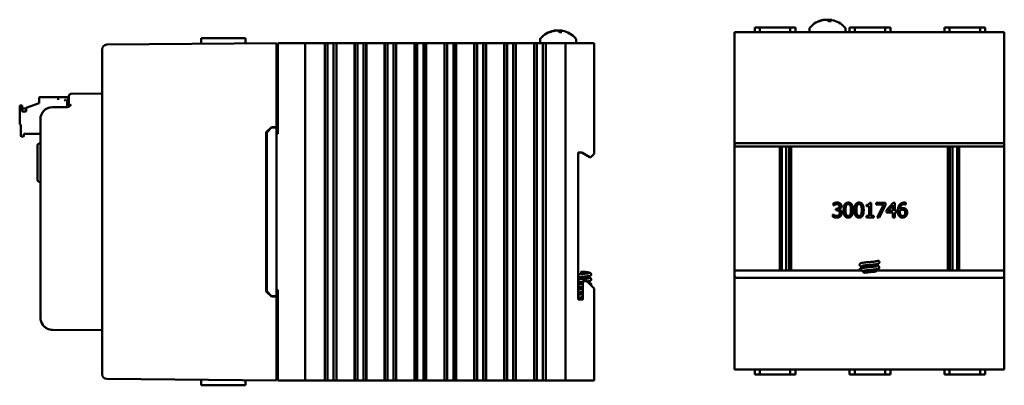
# Model space of a CAD drawing. Header units: inches. Extents: x 1 to 24, y 0.4 to 18.6.
# Tile 12 of 12: x 13.8 to 24, y 7.9 to 11.7. Entities that reach past the tile are written whole.
import ezdxf

# ---------------------------------------------------------------- set-up
doc = ezdxf.new("R2010")
doc.units = ezdxf.units.IN
doc.header["$LTSCALE"] = 0.8
doc.header["$MEASUREMENT"] = 0
doc.layers.add('Visible (ANSI)', color=7, linetype='Continuous', lineweight=50)

msp = doc.modelspace()

# ---------------------------------------------------------------- linework, layer by layer
at = {"layer": 'Visible (ANSI)'}
for p, q in [((22.083, 11.693), (22.076, 11.693)), ((22.205, 11.693), (22.179, 11.693)), ((22.19, 11.708), (22.189, 11.693)), ((19.286, 11.58), (19.279, 11.58)), ((19.408, 11.58), (19.382, 11.58)), ((19.393, 11.596), (19.392, 11.58)), ((21.202, 11.578), (21.222, 11.578)), ((21.202, 11.578), (21.202, 10.409)), ((21.222, 11.578), (23.982, 11.578)), ((21.41, 11.628), (21.41, 11.578)), ((21.41, 11.628), (21.465, 11.628)), ((21.78, 11.628), (21.465, 11.628)), ((21.78, 11.628), (21.834, 11.628)), ((21.834, 11.628), (21.835, 11.578)), ((21.98, 11.616), (21.98, 11.578)), ((22.353, 11.616), (22.353, 11.578)), ((22.395, 11.628), (22.395, 11.578)), ((22.395, 11.628), (22.45, 11.628)), ((22.765, 11.628), (22.45, 11.628)), ((22.765, 11.628), (22.819, 11.628)), ((22.819, 11.628), (22.82, 11.578)), ((23.38, 11.628), (23.38, 11.578)), ((23.38, 11.628), (23.435, 11.628)), ((23.75, 11.628), (23.435, 11.628)), ((23.75, 11.628), (23.804, 11.628)), ((23.804, 11.628), (23.805, 11.578)), ((23.982, 11.578), (24.002, 11.578)), ((24.002, 10.409), (24.002, 11.578)), ((16.444, 11.466), (14.682, 11.45)), ((15.662, 11.516), (15.661, 11.459)), ((15.662, 11.516), (15.874, 11.516)), ((16.023, 11.516), (15.874, 11.516)), ((16.023, 11.516), (16.123, 11.516)), ((16.444, 11.466), (16.444, 11.416)), ((16.459, 11.466), (16.459, 10.526)), ((16.459, 11.466), (16.464, 11.466)), ((16.464, 11.466), (16.724, 11.466)), ((16.724, 11.466), (16.744, 11.466)), ((16.744, 7.966), (16.744, 11.466)), ((16.819, 11.466), (16.744, 11.466)), ((16.819, 11.466), (16.941, 11.466)), ((16.946, 11.466), (16.941, 11.466)), ((16.946, 11.466), (16.947, 11.466)), ((16.946, 11.466), (16.946, 7.966)), ((16.947, 11.466), (16.948, 11.466)), ((16.947, 11.466), (16.947, 7.966)), ((16.948, 11.466), (16.963, 11.466)), ((16.948, 11.466), (16.948, 7.966)), ((16.963, 11.466), (16.975, 11.466)), ((16.975, 11.466), (16.992, 11.466)), ((16.975, 11.466), (16.975, 7.966)), ((16.992, 11.466), (17.006, 11.466)), ((17.006, 11.466), (17.008, 11.466)), ((17.008, 11.466), (17.021, 11.466)), ((17.021, 11.466), (17.038, 11.466)), ((17.038, 11.466), (17.05, 11.466)), ((17.038, 7.966), (17.038, 11.466)), ((17.05, 11.466), (17.066, 11.466)), ((17.066, 11.466), (17.067, 11.466)), ((17.066, 11.466), (17.066, 7.966)), ((17.067, 11.466), (17.068, 11.466)), ((17.067, 11.466), (17.067, 7.966)), ((17.072, 11.466), (17.068, 11.466)), ((17.068, 11.466), (17.068, 7.966)), ((17.072, 11.466), (17.252, 11.466)), ((17.256, 11.466), (17.252, 11.466)), ((17.256, 11.466), (17.257, 11.466)), ((17.256, 11.466), (17.256, 7.966)), ((17.257, 11.466), (17.258, 11.466)), ((17.257, 11.466), (17.257, 7.966)), ((17.258, 11.466), (17.274, 11.466)), ((17.258, 11.466), (17.258, 7.966)), ((17.274, 11.466), (17.286, 11.466)), ((17.286, 11.466), (17.303, 11.466)), ((17.286, 11.466), (17.286, 7.966)), ((17.303, 11.466), (17.317, 11.466)), ((17.317, 11.466), (17.318, 11.466)), ((17.318, 11.466), (17.332, 11.466)), ((17.332, 11.466), (17.349, 11.466)), ((17.349, 7.966), (17.349, 11.466)), ((17.349, 11.466), (17.361, 11.466)), ((17.361, 11.466), (17.376, 11.466)), ((17.376, 11.466), (17.377, 11.466)), ((17.376, 11.466), (17.376, 7.966)), ((17.377, 11.466), (17.379, 11.466)), ((17.377, 11.466), (17.377, 7.966)), ((17.383, 11.466), (17.379, 11.466)), ((17.379, 11.466), (17.379, 7.966)), ((17.383, 11.466), (17.563, 11.466)), ((17.567, 11.466), (17.563, 11.466)), ((17.567, 11.466), (17.568, 11.466)), ((17.567, 11.466), (17.567, 7.966)), ((17.568, 11.466), (17.569, 11.466)), ((17.568, 11.466), (17.568, 7.966)), ((17.569, 11.466), (17.584, 11.466)), ((17.569, 11.466), (17.569, 7.966)), ((17.584, 11.466), (17.596, 11.466)), ((17.596, 11.466), (17.613, 11.466)), ((17.596, 11.466), (17.596, 7.966)), ((17.613, 11.466), (17.627, 11.466)), ((17.627, 11.466), (17.629, 11.466)), ((17.629, 11.466), (17.643, 11.466)), ((17.643, 11.466), (17.659, 11.466)), ((17.659, 7.966), (17.659, 11.466)), ((17.659, 11.466), (17.672, 11.466)), ((17.672, 11.466), (17.687, 11.466)), ((17.687, 11.466), (17.688, 11.466)), ((17.687, 11.466), (17.687, 7.966)), ((17.688, 11.466), (17.689, 11.466)), ((17.688, 11.466), (17.688, 7.966)), ((17.693, 11.466), (17.689, 11.466)), ((17.689, 11.466), (17.689, 7.966)), ((17.693, 11.466), (17.873, 11.466)), ((17.877, 11.466), (17.873, 11.466)), ((17.877, 11.466), (17.878, 11.466)), ((17.877, 11.466), (17.877, 7.966)), ((17.878, 11.466), (17.88, 11.466)), ((17.878, 11.466), (17.878, 7.966)), ((17.88, 11.466), (17.895, 11.466)), ((17.88, 11.466), (17.88, 7.966)), ((17.895, 11.466), (17.907, 11.466)), ((17.907, 11.466), (17.924, 11.466)), ((17.907, 11.466), (17.907, 7.966)), ((17.924, 11.466), (17.938, 11.466)), ((17.938, 11.466), (17.939, 11.466)), ((17.939, 11.466), (17.953, 11.466)), ((17.953, 11.466), (17.97, 11.466)), ((17.97, 7.966), (17.97, 11.466)), ((17.97, 11.466), (17.982, 11.466)), ((17.982, 11.466), (17.997, 11.466)), ((17.997, 11.466), (17.999, 11.466)), ((17.997, 11.466), (17.997, 7.966)), ((17.999, 11.466), (18, 11.466)), ((17.999, 11.466), (17.999, 7.966)), ((18.004, 11.466), (18, 11.466)), ((18, 11.466), (18, 7.966)), ((18.004, 11.466), (18.184, 11.466)), ((18.188, 11.466), (18.184, 11.466)), ((18.188, 11.466), (18.189, 11.466)), ((18.188, 11.466), (18.188, 7.966)), ((18.189, 11.466), (18.19, 11.466)), ((18.189, 11.466), (18.189, 7.966)), ((18.19, 11.466), (18.205, 11.466)), ((18.19, 11.466), (18.19, 7.966)), ((18.205, 11.466), (18.218, 11.466)), ((18.218, 11.466), (18.234, 11.466)), ((18.218, 11.466), (18.218, 7.966)), ((18.234, 11.466), (18.248, 11.466)), ((18.248, 11.466), (18.25, 11.466)), ((18.25, 11.466), (18.264, 11.466)), ((18.264, 11.466), (18.281, 11.466)), ((18.281, 7.966), (18.281, 11.466)), ((18.281, 11.466), (18.293, 11.466)), ((18.293, 11.466), (18.308, 11.466)), ((18.308, 11.466), (18.309, 11.466)), ((18.308, 11.466), (18.308, 7.966)), ((18.309, 11.466), (18.31, 11.466)), ((18.309, 11.466), (18.309, 7.966)), ((18.314, 11.466), (18.31, 11.466)), ((18.31, 11.466), (18.31, 7.966)), ((18.314, 11.466), (18.494, 11.466)), ((18.498, 11.466), (18.494, 11.466)), ((18.498, 11.466), (18.5, 11.466)), ((18.498, 11.466), (18.498, 7.966)), ((18.5, 11.466), (18.501, 11.466)), ((18.5, 11.466), (18.5, 7.966)), ((18.501, 11.466), (18.516, 11.466)), ((18.501, 11.466), (18.501, 7.966)), ((18.516, 11.466), (18.528, 11.466)), ((18.528, 11.466), (18.545, 11.466)), ((18.528, 11.466), (18.528, 7.966)), ((18.545, 11.466), (18.559, 11.466)), ((18.559, 11.466), (18.56, 11.466)), ((18.56, 11.466), (18.574, 11.466)), ((18.574, 11.466), (18.591, 11.466)), ((18.591, 7.966), (18.591, 11.466)), ((18.591, 11.466), (18.603, 11.466)), ((18.603, 11.466), (18.618, 11.466)), ((18.618, 11.466), (18.62, 11.466)), ((18.618, 11.466), (18.618, 7.966)), ((18.62, 11.466), (18.621, 11.466)), ((18.62, 11.466), (18.62, 7.966)), ((18.625, 11.466), (18.621, 11.466)), ((18.621, 11.466), (18.621, 7.966)), ((18.625, 11.466), (18.805, 11.466)), ((18.809, 11.466), (18.805, 11.466)), ((18.809, 11.466), (18.81, 11.466)), ((18.809, 11.466), (18.809, 7.966)), ((18.81, 11.466), (18.811, 11.466)), ((18.81, 11.466), (18.81, 7.966)), ((18.811, 11.466), (18.827, 11.466)), ((18.811, 11.466), (18.811, 7.966)), ((18.827, 11.466), (18.839, 11.466)), ((18.839, 11.466), (18.855, 11.466)), ((18.839, 11.466), (18.839, 7.966)), ((18.855, 11.466), (18.869, 11.466)), ((18.869, 11.466), (18.871, 11.466)), ((18.871, 11.466), (18.885, 11.466)), ((18.885, 11.466), (18.902, 11.466)), ((18.902, 7.966), (18.902, 11.466)), ((18.902, 11.466), (18.914, 11.466)), ((18.914, 11.466), (18.929, 11.466)), ((18.929, 11.466), (18.93, 11.466)), ((18.929, 11.466), (18.929, 7.966)), ((18.93, 11.466), (18.931, 11.466)), ((18.93, 11.466), (18.93, 7.966)), ((18.935, 11.466), (18.931, 11.466)), ((18.931, 11.466), (18.931, 7.966)), ((18.935, 11.466), (19.115, 11.466)), ((19.12, 11.466), (19.115, 11.466)), ((19.12, 11.466), (19.121, 11.466)), ((19.12, 11.466), (19.12, 7.966)), ((19.121, 11.466), (19.122, 11.466)), ((19.121, 11.466), (19.121, 7.966)), ((19.122, 11.466), (19.137, 11.466)), ((19.122, 11.466), (19.122, 7.966)), ((19.137, 11.466), (19.149, 11.466)), ((19.149, 11.466), (19.166, 11.466)), ((19.149, 11.466), (19.149, 7.966)), ((19.166, 11.466), (19.18, 11.466)), ((19.18, 11.466), (19.182, 11.466)), ((19.182, 11.504), (19.182, 11.466)), ((19.182, 11.466), (19.195, 11.466)), ((19.195, 11.466), (19.212, 11.466)), ((19.212, 7.966), (19.212, 11.466)), ((19.212, 11.466), (19.224, 11.466)), ((19.224, 11.466), (19.24, 11.466)), ((19.24, 11.466), (19.241, 11.466)), ((19.24, 11.466), (19.24, 7.966)), ((19.241, 11.466), (19.242, 11.466)), ((19.241, 11.466), (19.241, 7.966)), ((19.246, 11.466), (19.242, 11.466)), ((19.242, 11.466), (19.242, 7.966)), ((19.246, 11.466), (19.424, 11.466)), ((19.444, 11.466), (19.424, 11.466)), ((19.444, 11.466), (19.464, 11.466)), ((19.444, 11.466), (19.444, 7.966)), ((19.464, 11.466), (19.724, 11.466)), ((19.555, 11.504), (19.555, 11.466)), ((19.724, 11.466), (19.744, 11.466)), ((19.744, 10.317), (19.744, 11.466)), ((14.633, 11.4), (14.633, 11.4)), ((14.633, 11.4), (14.633, 8.031)), ((16.444, 10.596), (16.444, 11.416)), ((16.444, 11.397), (16.459, 11.397)), ((14.633, 10.944), (14.314, 10.941)), ((13.845, 10.794), (13.979, 10.842)), ((13.979, 10.897), (13.979, 10.842)), ((13.987, 10.905), (14.176, 10.905)), ((14.176, 10.878), (14.176, 10.905)), ((14.179, 10.878), (14.176, 10.878)), ((14.179, 10.905), (14.266, 10.905)), ((14.179, 10.878), (14.179, 10.905)), ((14.242, 10.878), (14.254, 10.866)), ((14.254, 10.878), (14.242, 10.878)), ((14.254, 10.878), (14.254, 10.866)), ((14.27, 10.804), (14.27, 10.866)), ((14.27, 10.866), (14.289, 10.866)), ((14.278, 10.866), (14.278, 10.894)), ((14.289, 10.891), (14.289, 10.916)), ((14.289, 10.891), (14.289, 10.828)), ((13.778, 10.811), (13.778, 10.63)), ((13.802, 10.819), (13.786, 10.819)), ((13.802, 10.757), (13.802, 10.819)), ((13.802, 10.787), (13.845, 10.787)), ((13.845, 10.757), (13.802, 10.757)), ((13.845, 10.794), (13.845, 10.757)), ((14.27, 10.803), (14.117, 10.802)), ((13.993, 10.677), (13.993, 8.617)), ((13.786, 10.622), (13.79, 10.622)), ((13.79, 10.622), (13.79, 10.504)), ((16.339, 10.542), (16.392, 10.595)), ((16.339, 8.889), (16.339, 10.542)), ((16.344, 10.54), (16.394, 10.59)), ((16.344, 10.54), (16.344, 8.891)), ((16.392, 10.595), (16.444, 10.596)), ((16.444, 10.591), (16.394, 10.59)), ((16.444, 10.591), (16.444, 10.596)), ((16.444, 8.841), (16.444, 10.591)), ((13.798, 10.496), (13.813, 10.496)), ((13.821, 10.504), (13.821, 10.523)), ((13.821, 10.523), (13.993, 10.523)), ((16.444, 10.526), (16.459, 10.526)), ((13.963, 10.048), (13.963, 10.403)), ((13.982, 10.423), (13.993, 10.424)), ((19.576, 8.805), (19.576, 10.332)), ((19.576, 10.332), (19.614, 10.332)), ((19.614, 10.332), (19.7, 10.282)), ((21.202, 10.394), (21.202, 10.409)), ((21.202, 9.107), (21.202, 10.394)), ((24.002, 10.394), (21.202, 10.394)), ((21.222, 10.429), (23.982, 10.429)), ((21.673, 10.394), (21.673, 9.107)), ((21.692, 9.107), (21.692, 10.394)), ((21.738, 10.394), (21.738, 9.107)), ((21.768, 9.107), (21.768, 10.394)), ((21.788, 9.107), (21.788, 10.394)), ((23.417, 10.394), (23.417, 9.107)), ((23.436, 9.107), (23.436, 10.394)), ((23.466, 10.394), (23.466, 9.107)), ((23.512, 9.107), (23.512, 10.394)), ((23.532, 9.107), (23.532, 10.394)), ((24.002, 10.409), (24.002, 10.394)), ((24.002, 10.394), (24.002, 9.107)), ((19.7, 10.282), (19.709, 10.282)), ((19.709, 10.282), (19.724, 10.297)), ((19.744, 10.317), (19.724, 10.297)), ((13.982, 10.028), (13.993, 10.028)), ((22.227, 9.781), (22.227, 9.802)), ((22.228, 9.781), (22.227, 9.781)), ((22.253, 9.748), (22.26, 9.748)), ((22.253, 9.731), (22.253, 9.748)), ((22.262, 9.731), (22.253, 9.731)), ((22.283, 9.742), (22.283, 9.74)), ((22.573, 9.774), (22.573, 9.788)), ((22.6, 9.774), (22.573, 9.774)), ((22.6, 9.674), (22.6, 9.774)), ((22.604, 9.809), (22.62, 9.809)), ((22.62, 9.809), (22.62, 9.674)), ((22.673, 9.808), (22.768, 9.808)), ((22.673, 9.791), (22.673, 9.808)), ((22.75, 9.791), (22.673, 9.791)), ((22.682, 9.658), (22.75, 9.791)), ((22.768, 9.786), (22.703, 9.658)), ((22.768, 9.808), (22.768, 9.786)), ((22.78, 9.731), (22.847, 9.808)), ((22.78, 9.71), (22.78, 9.731)), ((22.846, 9.785), (22.795, 9.726)), ((22.795, 9.726), (22.846, 9.726)), ((22.846, 9.726), (22.846, 9.785)), ((22.847, 9.808), (22.865, 9.808)), ((22.865, 9.808), (22.865, 9.726)), ((22.865, 9.726), (22.883, 9.726)), ((22.883, 9.726), (22.883, 9.71)), ((22.981, 9.79), (22.98, 9.79)), ((22.981, 9.809), (22.981, 9.79)), ((22.223, 9.686), (22.224, 9.686)), ((22.223, 9.665), (22.223, 9.686)), ((22.573, 9.674), (22.6, 9.674)), ((22.573, 9.658), (22.573, 9.674)), ((22.646, 9.658), (22.573, 9.658)), ((22.62, 9.674), (22.646, 9.674)), ((22.646, 9.674), (22.646, 9.658)), ((22.703, 9.658), (22.682, 9.658)), ((22.846, 9.71), (22.78, 9.71)), ((22.846, 9.658), (22.846, 9.71)), ((22.865, 9.658), (22.846, 9.658)), ((22.865, 9.71), (22.865, 9.658)), ((22.883, 9.71), (22.865, 9.71)), ((22.525, 9.107), (21.202, 9.107)), ((21.202, 9.051), (21.202, 9.107)), ((24.002, 9.107), (22.68, 9.107)), ((22.693, 9.124), (22.693, 9.107)), ((24.002, 9.107), (24.002, 9.051)), ((19.61, 9.095), (19.61, 9.069)), ((21.202, 9.051), (21.202, 8.078)), ((23.982, 9.031), (21.222, 9.031)), ((24.002, 8.078), (24.002, 9.051)), ((16.459, 8.906), (16.444, 8.906)), ((16.459, 8.906), (16.459, 7.966)), ((19.668, 8.995), (19.627, 8.995)), ((19.627, 8.995), (19.627, 8.805)), ((19.724, 8.939), (19.668, 8.995)), ((19.724, 8.939), (19.744, 8.919)), ((19.744, 7.966), (19.744, 8.919)), ((16.392, 8.836), (16.339, 8.889)), ((16.394, 8.841), (16.344, 8.891)), ((16.444, 8.836), (16.392, 8.836)), ((16.444, 8.841), (16.394, 8.841)), ((16.444, 8.836), (16.444, 8.841)), ((16.444, 8.016), (16.444, 8.836)), ((19.627, 8.805), (19.576, 8.805)), ((14.117, 8.492), (14.633, 8.487)), ((21.222, 8.078), (21.202, 8.078)), ((21.222, 8.078), (23.982, 8.078)), ((21.41, 8.028), (21.41, 8.078)), ((21.834, 8.028), (21.835, 8.078)), ((22.395, 8.028), (22.395, 8.078)), ((22.819, 8.028), (22.82, 8.078)), ((23.38, 8.028), (23.38, 8.078)), ((23.804, 8.028), (23.805, 8.078)), ((24.002, 8.078), (23.982, 8.078)), ((14.633, 8.031), (14.633, 8.031)), ((14.682, 7.981), (16.444, 7.966)), ((16.444, 8.035), (16.459, 8.035)), ((16.444, 8.016), (16.444, 7.966)), ((21.41, 8.028), (21.465, 8.028)), ((21.78, 8.028), (21.465, 8.028)), ((21.78, 8.028), (21.834, 8.028)), ((22.395, 8.028), (22.45, 8.028)), ((22.765, 8.028), (22.45, 8.028)), ((22.765, 8.028), (22.819, 8.028)), ((23.38, 8.028), (23.435, 8.028)), ((23.75, 8.028), (23.435, 8.028)), ((23.75, 8.028), (23.804, 8.028)), ((15.662, 7.916), (15.661, 7.972)), ((15.662, 7.916), (15.874, 7.916)), ((16.023, 7.916), (15.874, 7.916)), ((16.023, 7.916), (16.123, 7.916)), ((16.464, 7.966), (16.459, 7.966)), ((16.464, 7.966), (16.724, 7.966)), ((16.744, 7.966), (16.724, 7.966)), ((16.744, 7.966), (16.819, 7.966)), ((16.941, 7.966), (16.819, 7.966)), ((16.941, 7.966), (16.946, 7.966)), ((16.946, 7.966), (16.947, 7.966)), ((16.947, 7.966), (16.948, 7.966)), ((16.948, 7.966), (16.963, 7.966)), ((16.975, 7.966), (16.963, 7.966)), ((16.992, 7.966), (16.975, 7.966)), ((17.006, 7.966), (16.992, 7.966)), ((17.008, 7.966), (17.006, 7.966)), ((17.021, 7.966), (17.008, 7.966)), ((17.038, 7.966), (17.021, 7.966)), ((17.05, 7.966), (17.038, 7.966)), ((17.05, 7.966), (17.066, 7.966)), ((17.066, 7.966), (17.067, 7.966)), ((17.067, 7.966), (17.068, 7.966)), ((17.068, 7.966), (17.072, 7.966)), ((17.252, 7.966), (17.072, 7.966)), ((17.252, 7.966), (17.256, 7.966)), ((17.256, 7.966), (17.257, 7.966)), ((17.257, 7.966), (17.258, 7.966)), ((17.258, 7.966), (17.274, 7.966)), ((17.286, 7.966), (17.274, 7.966)), ((17.303, 7.966), (17.286, 7.966)), ((17.317, 7.966), (17.303, 7.966)), ((17.318, 7.966), (17.317, 7.966)), ((17.332, 7.966), (17.318, 7.966)), ((17.349, 7.966), (17.332, 7.966)), ((17.361, 7.966), (17.349, 7.966)), ((17.361, 7.966), (17.376, 7.966)), ((17.376, 7.966), (17.377, 7.966)), ((17.377, 7.966), (17.379, 7.966)), ((17.379, 7.966), (17.383, 7.966)), ((17.563, 7.966), (17.383, 7.966)), ((17.563, 7.966), (17.567, 7.966)), ((17.567, 7.966), (17.568, 7.966)), ((17.568, 7.966), (17.569, 7.966)), ((17.569, 7.966), (17.584, 7.966)), ((17.596, 7.966), (17.584, 7.966)), ((17.613, 7.966), (17.596, 7.966)), ((17.627, 7.966), (17.613, 7.966)), ((17.629, 7.966), (17.627, 7.966)), ((17.643, 7.966), (17.629, 7.966)), ((17.659, 7.966), (17.643, 7.966)), ((17.672, 7.966), (17.659, 7.966)), ((17.672, 7.966), (17.687, 7.966)), ((17.687, 7.966), (17.688, 7.966)), ((17.688, 7.966), (17.689, 7.966)), ((17.689, 7.966), (17.693, 7.966)), ((17.873, 7.966), (17.693, 7.966)), ((17.873, 7.966), (17.877, 7.966)), ((17.877, 7.966), (17.878, 7.966)), ((17.878, 7.966), (17.88, 7.966)), ((17.88, 7.966), (17.895, 7.966)), ((17.907, 7.966), (17.895, 7.966)), ((17.924, 7.966), (17.907, 7.966)), ((17.938, 7.966), (17.924, 7.966)), ((17.939, 7.966), (17.938, 7.966)), ((17.953, 7.966), (17.939, 7.966)), ((17.97, 7.966), (17.953, 7.966)), ((17.982, 7.966), (17.97, 7.966)), ((17.982, 7.966), (17.997, 7.966)), ((17.997, 7.966), (17.999, 7.966)), ((17.999, 7.966), (18, 7.966)), ((18, 7.966), (18.004, 7.966)), ((18.184, 7.966), (18.004, 7.966)), ((18.184, 7.966), (18.188, 7.966)), ((18.188, 7.966), (18.189, 7.966)), ((18.189, 7.966), (18.19, 7.966)), ((18.19, 7.966), (18.205, 7.966)), ((18.218, 7.966), (18.205, 7.966)), ((18.234, 7.966), (18.218, 7.966)), ((18.248, 7.966), (18.234, 7.966)), ((18.25, 7.966), (18.248, 7.966)), ((18.264, 7.966), (18.25, 7.966)), ((18.281, 7.966), (18.264, 7.966)), ((18.293, 7.966), (18.281, 7.966)), ((18.293, 7.966), (18.308, 7.966)), ((18.308, 7.966), (18.309, 7.966)), ((18.309, 7.966), (18.31, 7.966)), ((18.31, 7.966), (18.314, 7.966)), ((18.494, 7.966), (18.314, 7.966)), ((18.494, 7.966), (18.498, 7.966)), ((18.498, 7.966), (18.5, 7.966)), ((18.5, 7.966), (18.501, 7.966)), ((18.501, 7.966), (18.516, 7.966)), ((18.528, 7.966), (18.516, 7.966)), ((18.545, 7.966), (18.528, 7.966)), ((18.559, 7.966), (18.545, 7.966)), ((18.56, 7.966), (18.559, 7.966)), ((18.574, 7.966), (18.56, 7.966)), ((18.591, 7.966), (18.574, 7.966)), ((18.603, 7.966), (18.591, 7.966)), ((18.603, 7.966), (18.618, 7.966)), ((18.618, 7.966), (18.62, 7.966)), ((18.62, 7.966), (18.621, 7.966)), ((18.621, 7.966), (18.625, 7.966)), ((18.805, 7.966), (18.625, 7.966)), ((18.805, 7.966), (18.809, 7.966)), ((18.809, 7.966), (18.81, 7.966)), ((18.81, 7.966), (18.811, 7.966)), ((18.811, 7.966), (18.827, 7.966)), ((18.839, 7.966), (18.827, 7.966)), ((18.855, 7.966), (18.839, 7.966)), ((18.869, 7.966), (18.855, 7.966)), ((18.871, 7.966), (18.869, 7.966)), ((18.885, 7.966), (18.871, 7.966)), ((18.902, 7.966), (18.885, 7.966)), ((18.914, 7.966), (18.902, 7.966)), ((18.914, 7.966), (18.929, 7.966)), ((18.929, 7.966), (18.93, 7.966)), ((18.93, 7.966), (18.931, 7.966)), ((18.931, 7.966), (18.935, 7.966)), ((19.115, 7.966), (18.935, 7.966)), ((19.115, 7.966), (19.12, 7.966)), ((19.12, 7.966), (19.121, 7.966)), ((19.121, 7.966), (19.122, 7.966)), ((19.122, 7.966), (19.137, 7.966)), ((19.149, 7.966), (19.137, 7.966)), ((19.166, 7.966), (19.149, 7.966)), ((19.18, 7.966), (19.166, 7.966)), ((19.182, 7.966), (19.18, 7.966)), ((19.195, 7.966), (19.182, 7.966)), ((19.212, 7.966), (19.195, 7.966)), ((19.224, 7.966), (19.212, 7.966)), ((19.224, 7.966), (19.24, 7.966)), ((19.24, 7.966), (19.241, 7.966)), ((19.241, 7.966), (19.242, 7.966)), ((19.242, 7.966), (19.246, 7.966)), ((19.424, 7.966), (19.246, 7.966)), ((19.424, 7.966), (19.444, 7.966)), ((19.464, 7.966), (19.444, 7.966)), ((19.464, 7.966), (19.724, 7.966)), ((19.744, 7.966), (19.724, 7.966))]:
    msp.add_line(p, q, dxfattribs=at)
for centre, radius, start, end in [((22.166, 11.468), 0.242, 100.8266, 138.4591), ((22.166, 11.468), 0.242, 41.5409, 79.1734), ((19.369, 11.356), 0.242, 100.8266, 138.4591), ((19.369, 11.356), 0.242, 41.5409, 79.1734), ((22, 11.616), 0.02, 138.4591, 180), ((22.333, 11.616), 0.02, 0, 41.5409), ((19.202, 11.504), 0.02, 138.4591, 180), ((19.535, 11.504), 0.02, 0, 41.5409), ((14.683, 11.4), 0.05, 90.5, 180), ((14.314, 10.916), 0.025, 90.5, 180), ((13.987, 10.897), 0.00787, 90, 180), ((14.266, 10.894), 0.0118, 0, 90), ((13.786, 10.811), 0.00787, 90, 180), ((14.118, 10.677), 0.125, 90.5, 180), ((14.264, 10.828), 0.025, 270.5, 0), ((13.786, 10.63), 0.00787, 180, 270), ((13.798, 10.504), 0.00787, 180, 270), ((13.813, 10.504), 0.00787, 270, 0), ((13.983, 10.403), 0.02, 92, 180), ((21.222, 10.409), 0.02, 90, 180), ((23.982, 10.409), 0.02, 0, 90), ((13.983, 10.048), 0.02, 180, 268), ((22.69, 9.192), 0.015, 0, 130.9626), ((22.602, 9.165), 0.0968, 216.8146, 239.1592), ((22.602, 9.165), 0.0968, 311.4359, 323.1854), ((21.222, 9.051), 0.02, 180, 270), ((23.982, 9.051), 0.02, 270, 0), ((14.118, 8.617), 0.125, 180, 216.3721), ((14.683, 8.031), 0.05, 180, 269.5)]:
    msp.add_arc(centre, radius, start, end, dxfattribs=at)
for centre, major_axis, ratio, start_param, end_param in [((22.169, 11.469), (-0.081, 0.228), 0.965147, 6.148166, 6.347066), ((22.163, 11.469), (0.063, 0.234), 0.941411, 0.440211, 0.639111), ((22.176, 11.469), (-0.022, 0.241), 0.24677, 5.8685, 6.067399), ((22.157, 11.469), (0.022, 0.241), 0.325805, 5.920934, 6.119834), ((19.371, 11.357), (-0.081, 0.228), 0.965147, 6.148166, 6.347066), ((19.366, 11.357), (0.063, 0.234), 0.941411, 0.440211, 0.639111), ((19.378, 11.357), (-0.022, 0.241), 0.24677, 5.8685, 6.067399), ((19.36, 11.357), (0.022, 0.241), 0.325805, 5.920934, 6.119834)]:
    msp.add_ellipse(centre, major_axis=major_axis, ratio=ratio, start_param=start_param, end_param=end_param, dxfattribs=at)
for points, knots in [([(22.074, 11.692), (22.074, 11.692), (22.074, 11.692), (22.075, 11.693), (22.076, 11.693), (22.076, 11.693)], [0.017596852, 0.017596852, 0.017596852, 0.017596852, 0.01762601, 0.01762601, 0.023499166, 0.023499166, 0.023499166, 0.023499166]), ([(22.142, 11.708), (22.141, 11.709), (22.14, 11.709), (22.137, 11.709), (22.135, 11.709), (22.128, 11.708), (22.125, 11.707), (22.12, 11.706), (22.119, 11.706), (22.118, 11.706)], [0.03899714, 0.03899714, 0.03899714, 0.03899714, 0.06091597, 0.06091597, 0.0912553, 0.0912553, 0.12159464, 0.12159464, 0.12829742, 0.12829742, 0.12829742, 0.12829742]), ([(22.126, 11.706), (22.13, 11.707), (22.134, 11.707), (22.142, 11.708), (22.146, 11.709), (22.154, 11.709), (22.157, 11.709), (22.163, 11.708), (22.165, 11.707), (22.167, 11.706), (22.167, 11.706), (22.167, 11.706)], [0, 0, 0, 0, 0.030458, 0.030458, 0.060916, 0.060916, 0.0912553, 0.0912553, 0.1215946, 0.1215946, 0.1282974, 0.1282974, 0.1282974, 0.1282974]), ([(22.191, 11.708), (22.188, 11.709), (22.185, 11.709), (22.179, 11.709), (22.175, 11.709), (22.17, 11.708), (22.168, 11.707), (22.166, 11.707), (22.166, 11.707), (22.166, 11.707)], [0.03899714, 0.03899714, 0.03899714, 0.03899714, 0.06091597, 0.06091597, 0.0912553, 0.0912553, 0.12159464, 0.12159464, 0.12200406, 0.12200406, 0.12200406, 0.12200406]), ([(22.192, 11.706), (22.191, 11.707), (22.19, 11.707), (22.191, 11.708), (22.192, 11.709), (22.195, 11.709), (22.198, 11.709), (22.204, 11.708), (22.208, 11.707), (22.212, 11.707), (22.212, 11.707), (22.212, 11.707)], [0, 0, 0, 0, 0.030458, 0.030458, 0.060916, 0.060916, 0.0912553, 0.0912553, 0.1215946, 0.1215946, 0.1220041, 0.1220041, 0.1220041, 0.1220041]), ([(22.205, 11.693), (22.205, 11.693), (22.206, 11.693), (22.206, 11.692), (22.206, 11.692), (22.206, 11.692)], [0.070224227, 0.070224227, 0.070224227, 0.070224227, 0.076097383, 0.076097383, 0.076126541, 0.076126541, 0.076126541, 0.076126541]), ([(19.277, 11.58), (19.277, 11.58), (19.277, 11.58), (19.277, 11.58), (19.278, 11.58), (19.279, 11.58)], [0.017596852, 0.017596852, 0.017596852, 0.017596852, 0.01762601, 0.01762601, 0.023499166, 0.023499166, 0.023499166, 0.023499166]), ([(19.344, 11.596), (19.344, 11.596), (19.343, 11.596), (19.34, 11.597), (19.337, 11.596), (19.331, 11.596), (19.327, 11.595), (19.323, 11.594), (19.322, 11.594), (19.321, 11.594)], [0.03899714, 0.03899714, 0.03899714, 0.03899714, 0.06091597, 0.06091597, 0.0912553, 0.0912553, 0.12159464, 0.12159464, 0.12829742, 0.12829742, 0.12829742, 0.12829742]), ([(19.328, 11.594), (19.332, 11.595), (19.336, 11.595), (19.345, 11.596), (19.349, 11.596), (19.356, 11.597), (19.36, 11.596), (19.365, 11.596), (19.367, 11.595), (19.369, 11.594), (19.369, 11.594), (19.37, 11.594)], [0, 0, 0, 0, 0.030458, 0.030458, 0.060916, 0.060916, 0.0912553, 0.0912553, 0.1215946, 0.1215946, 0.1282974, 0.1282974, 0.1282974, 0.1282974]), ([(19.393, 11.596), (19.39, 11.596), (19.388, 11.596), (19.381, 11.597), (19.378, 11.596), (19.372, 11.596), (19.37, 11.595), (19.369, 11.594), (19.369, 11.594), (19.369, 11.594)], [0.03899714, 0.03899714, 0.03899714, 0.03899714, 0.06091597, 0.06091597, 0.0912553, 0.0912553, 0.12159464, 0.12159464, 0.12200406, 0.12200406, 0.12200406, 0.12200406]), ([(19.395, 11.594), (19.393, 11.595), (19.393, 11.595), (19.393, 11.596), (19.394, 11.596), (19.398, 11.597), (19.4, 11.596), (19.407, 11.596), (19.41, 11.595), (19.414, 11.594), (19.414, 11.594), (19.414, 11.594)], [0, 0, 0, 0, 0.030458, 0.030458, 0.060916, 0.060916, 0.0912553, 0.0912553, 0.1215946, 0.1215946, 0.1220041, 0.1220041, 0.1220041, 0.1220041]), ([(19.408, 11.58), (19.408, 11.58), (19.408, 11.58), (19.408, 11.58), (19.408, 11.58), (19.408, 11.58)], [0.070224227, 0.070224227, 0.070224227, 0.070224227, 0.076097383, 0.076097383, 0.076126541, 0.076126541, 0.076126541, 0.076126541]), ([(14.27, 10.803), (14.274, 10.803), (14.279, 10.804), (14.289, 10.808), (14.294, 10.811), (14.304, 10.819), (14.309, 10.824), (14.313, 10.829), (14.313, 10.829), (14.314, 10.829)], [0, 0, 0, 0, 0.0302867, 0.0302867, 0.0656682, 0.0656682, 0.1146511, 0.1146511, 0.1151055, 0.1151055, 0.1151055, 0.1151055]), ([(22.518, 9.148), (22.515, 9.149), (22.513, 9.15), (22.508, 9.152), (22.506, 9.153), (22.503, 9.156), (22.503, 9.157), (22.501, 9.159), (22.5, 9.161), (22.499, 9.165), (22.499, 9.167), (22.5, 9.171), (22.501, 9.172), (22.502, 9.175), (22.504, 9.177), (22.506, 9.179), (22.507, 9.18), (22.509, 9.181), (22.511, 9.182), (22.514, 9.183), (22.517, 9.184), (22.524, 9.185), (22.528, 9.186), (22.54, 9.188), (22.55, 9.189), (22.569, 9.191), (22.578, 9.192), (22.598, 9.194), (22.607, 9.195), (22.626, 9.197), (22.635, 9.197), (22.651, 9.199), (22.659, 9.2), (22.671, 9.202), (22.675, 9.203), (22.68, 9.204), (22.681, 9.204), (22.682, 9.204), (22.682, 9.204), (22.682, 9.204)], [10.9855775, 10.9855775, 10.9855775, 10.9855775, 11.0318591, 11.0318591, 11.0617515, 11.0617515, 11.0745402, 11.0745402, 11.091637, 11.091637, 11.1077299, 11.1077299, 11.123754, 11.123754, 11.1398912, 11.1398912, 11.1567343, 11.1567343, 11.1788416, 11.1788416, 11.2280759, 11.2280759, 11.2821775, 11.2821775, 11.371265, 11.371265, 11.4469871, 11.4469871, 11.5198386, 11.5198386, 11.5914273, 11.5914273, 11.6617308, 11.6617308, 11.7296264, 11.7296264, 11.7590811, 11.7590811, 11.7725428, 11.7725428, 11.7725428, 11.7725428]), ([(22.501, 9.107), (22.501, 9.108), (22.5, 9.109), (22.499, 9.112), (22.499, 9.114), (22.5, 9.118), (22.501, 9.12), (22.502, 9.123), (22.503, 9.124), (22.506, 9.126), (22.507, 9.127), (22.509, 9.128), (22.51, 9.129), (22.514, 9.131), (22.517, 9.131), (22.523, 9.133), (22.527, 9.133), (22.539, 9.135), (22.548, 9.136), (22.568, 9.138), (22.577, 9.139), (22.596, 9.141), (22.606, 9.142), (22.625, 9.144), (22.634, 9.145), (22.65, 9.147), (22.658, 9.147), (22.67, 9.149), (22.675, 9.15), (22.68, 9.151), (22.681, 9.151), (22.682, 9.152), (22.682, 9.152), (22.682, 9.152)], [9.5994422, 9.5994422, 9.5994422, 9.5994422, 9.6107936, 9.6107936, 9.6268881, 9.6268881, 9.6429132, 9.6429132, 9.6590397, 9.6590397, 9.6757966, 9.6757966, 9.6973834, 9.6973834, 9.7438358, 9.7438358, 9.7968483, 9.7968483, 9.8880431, 9.8880431, 9.964029, 9.964029, 10.0369409, 10.0369409, 10.1085744, 10.1085744, 10.1789391, 10.1789391, 10.2469778, 10.2469778, 10.276729, 10.276729, 10.2924883, 10.2924883, 10.2924883, 10.2924883]), ([(22.705, 9.192), (22.705, 9.19), (22.705, 9.189), (22.703, 9.185), (22.702, 9.184), (22.7, 9.181), (22.699, 9.18), (22.697, 9.178), (22.696, 9.178), (22.693, 9.176), (22.691, 9.176), (22.685, 9.174), (22.679, 9.173), (22.667, 9.171), (22.662, 9.17), (22.649, 9.169), (22.64, 9.168), (22.621, 9.166), (22.611, 9.165), (22.592, 9.163), (22.583, 9.162), (22.565, 9.161), (22.557, 9.16), (22.542, 9.158), (22.536, 9.157), (22.529, 9.156), (22.528, 9.156), (22.525, 9.155), (22.524, 9.155), (22.523, 9.154), (22.523, 9.154), (22.523, 9.154)], [0, 0, 0, 0, 0.0165799, 0.0165799, 0.0326002, 0.0326002, 0.0489382, 0.0489382, 0.0675643, 0.0675643, 0.0989498, 0.0989498, 0.184939, 0.184939, 0.2332345, 0.2332345, 0.3113529, 0.3113529, 0.3851475, 0.3851475, 0.4572959, 0.4572959, 0.5282708, 0.5282708, 0.5975834, 0.5975834, 0.6296968, 0.6296968, 0.6578138, 0.6578138, 0.6728352, 0.6728352, 0.6728352, 0.6728352]), ([(22.687, 9.158), (22.689, 9.157), (22.692, 9.156), (22.696, 9.154), (22.698, 9.153), (22.701, 9.15), (22.702, 9.149), (22.704, 9.146), (22.704, 9.145), (22.705, 9.141), (22.705, 9.139), (22.704, 9.135), (22.704, 9.134), (22.702, 9.131), (22.701, 9.129), (22.699, 9.127), (22.698, 9.126), (22.695, 9.125), (22.694, 9.124), (22.69, 9.123), (22.687, 9.122), (22.681, 9.121), (22.676, 9.12), (22.664, 9.118), (22.655, 9.117), (22.636, 9.115), (22.626, 9.114), (22.607, 9.112), (22.597, 9.111), (22.578, 9.109), (22.569, 9.109), (22.553, 9.107), (22.546, 9.106), (22.535, 9.104), (22.531, 9.104), (22.528, 9.103)], [1.3659219, 1.3659219, 1.3659219, 1.3659219, 1.4128292, 1.4128292, 1.4424634, 1.4424634, 1.4550381, 1.4550381, 1.4721173, 1.4721173, 1.4882094, 1.4882094, 1.5042334, 1.5042334, 1.5203724, 1.5203724, 1.5372304, 1.5372304, 1.5594263, 1.5594263, 1.6091371, 1.6091371, 1.6634002, 1.6634002, 1.7521668, 1.7521668, 1.8278464, 1.8278464, 1.9006875, 1.9006875, 1.9722683, 1.9722683, 2.042561, 2.042561, 2.0983251, 2.0983251, 2.0983251, 2.0983251]), ([(22.622, 9.114), (22.627, 9.113), (22.632, 9.113), (22.646, 9.111), (22.655, 9.11), (22.669, 9.108), (22.675, 9.108), (22.68, 9.107)], [2.6273769, 2.6273769, 2.6273769, 2.6273769, 2.6690394, 2.6690394, 2.7415879, 2.7415879, 2.8103451, 2.8103451, 2.8103451, 2.8103451]), ([(19.61, 9.095), (19.619, 9.094), (19.629, 9.093), (19.647, 9.092), (19.656, 9.091), (19.671, 9.089), (19.678, 9.088), (19.69, 9.086), (19.695, 9.085), (19.701, 9.083), (19.703, 9.082), (19.706, 9.08), (19.707, 9.079), (19.709, 9.077), (19.711, 9.075), (19.712, 9.072), (19.712, 9.07), (19.713, 9.067), (19.712, 9.065), (19.712, 9.062), (19.711, 9.06), (19.709, 9.057), (19.708, 9.056), (19.706, 9.054), (19.705, 9.053), (19.702, 9.052), (19.701, 9.051), (19.696, 9.05), (19.693, 9.049), (19.685, 9.047), (19.68, 9.047), (19.668, 9.045), (19.658, 9.044), (19.639, 9.042), (19.63, 9.041), (19.611, 9.039), (19.601, 9.038), (19.586, 9.037), (19.581, 9.036), (19.576, 9.036)], [0, 0, 0, 0, 0.0728813, 0.0728813, 0.1450202, 0.1450202, 0.218815, 0.218815, 0.2967807, 0.2967807, 0.3346159, 0.3346159, 0.3458628, 0.3458628, 0.3655469, 0.3655469, 0.3786091, 0.3786091, 0.3930253, 0.3930253, 0.4091573, 0.4091573, 0.42532, 0.42532, 0.4424665, 0.4424665, 0.466294, 0.466294, 0.5248431, 0.5248431, 0.5807184, 0.5807184, 0.665026, 0.665026, 0.7400516, 0.7400516, 0.8127045, 0.8127045, 0.8551553, 0.8551553, 0.8551553, 0.8551553]), ([(19.576, 9.066), (19.585, 9.067), (19.594, 9.067), (19.613, 9.069), (19.623, 9.07), (19.641, 9.072), (19.65, 9.073), (19.665, 9.075), (19.672, 9.075), (19.682, 9.077), (19.686, 9.078), (19.689, 9.079), (19.689, 9.079), (19.689, 9.079)], [11.0376623, 11.0376623, 11.0376623, 11.0376623, 11.1112429, 11.1112429, 11.1836872, 11.1836872, 11.2549424, 11.2549424, 11.3247436, 11.3247436, 11.3913693, 11.3913693, 11.4155055, 11.4155055, 11.4155055, 11.4155055]), ([(19.576, 9.013), (19.583, 9.014), (19.59, 9.015), (19.606, 9.016), (19.616, 9.017), (19.635, 9.019), (19.644, 9.02), (19.66, 9.021), (19.667, 9.022), (19.679, 9.024), (19.684, 9.025), (19.688, 9.026), (19.689, 9.026), (19.689, 9.026), (19.689, 9.026), (19.689, 9.026)], [9.5578131, 9.5578131, 9.5578131, 9.5578131, 9.6136525, 9.6136525, 9.6864331, 9.6864331, 9.7579681, 9.7579681, 9.8281964, 9.8281964, 9.8959125, 9.8959125, 9.9249875, 9.9249875, 9.9357369, 9.9357369, 9.9357369, 9.9357369]), ([(19.629, 9.041), (19.632, 9.041), (19.635, 9.04), (19.646, 9.039), (19.655, 9.038), (19.671, 9.036), (19.678, 9.035), (19.69, 9.033), (19.694, 9.033), (19.701, 9.03), (19.703, 9.03), (19.706, 9.027), (19.707, 9.027), (19.709, 9.024), (19.711, 9.023), (19.712, 9.019), (19.712, 9.018), (19.713, 9.015), (19.713, 9.013), (19.712, 9.011), (19.712, 9.011), (19.712, 9.009), (19.711, 9.008), (19.71, 9.005), (19.709, 9.004), (19.706, 9.002), (19.705, 9.001), (19.703, 9), (19.702, 8.999), (19.698, 8.998), (19.695, 8.997), (19.688, 8.995), (19.684, 8.995), (19.677, 8.994), (19.673, 8.993), (19.67, 8.993)], [1.5300752, 1.5300752, 1.5300752, 1.5300752, 1.5514289, 1.5514289, 1.6236222, 1.6236222, 1.6973688, 1.6973688, 1.775178, 1.775178, 1.8137865, 1.8137865, 1.8255127, 1.8255127, 1.845464, 1.845464, 1.8587555, 1.8587555, 1.8719896, 1.8719896, 1.8755882, 1.8755882, 1.8864366, 1.8864366, 1.9029456, 1.9029456, 1.9197274, 1.9197274, 1.9417168, 1.9417168, 1.9902603, 1.9902603, 2.0441217, 2.0441217, 2.0803509, 2.0803509, 2.0803509, 2.0803509]), ([(22.583, 9.087), (22.578, 9.088), (22.574, 9.088), (22.561, 9.09), (22.553, 9.09), (22.543, 9.092), (22.541, 9.092), (22.538, 9.092)], [9.2869242, 9.2869242, 9.2869242, 9.2869242, 9.320116, 9.320116, 9.3925117, 9.3925117, 9.4169355, 9.4169355, 9.4169355, 9.4169355]), ([(22.549, 9.084), (22.555, 9.085), (22.561, 9.085), (22.577, 9.087), (22.587, 9.088), (22.606, 9.09), (22.616, 9.091), (22.634, 9.092), (22.642, 9.093), (22.657, 9.095), (22.664, 9.096), (22.67, 9.097), (22.671, 9.097), (22.671, 9.097)], [8.3795667, 8.3795667, 8.3795667, 8.3795667, 8.4338318, 8.4338318, 8.5081665, 8.5081665, 8.5806117, 8.5806117, 8.6518676, 8.6518676, 8.7216701, 8.7216701, 8.7293413, 8.7293413, 8.7293413, 8.7293413]), ([(19.627, 8.988), (19.626, 8.988), (19.625, 8.988), (19.615, 8.987), (19.605, 8.986), (19.589, 8.984), (19.582, 8.984), (19.576, 8.983)], [2.2022071, 2.2022071, 2.2022071, 2.2022071, 2.2094741, 2.2094741, 2.2823406, 2.2823406, 2.3351716, 2.3351716, 2.3351716, 2.3351716]), ([(19.576, 8.961), (19.582, 8.961), (19.589, 8.962), (19.605, 8.963), (19.615, 8.964), (19.625, 8.965), (19.626, 8.965), (19.627, 8.966)], [8.0777181, 8.0777181, 8.0777181, 8.0777181, 8.1299575, 8.1299575, 8.2028121, 8.2028121, 8.2101332, 8.2101332, 8.2101332, 8.2101332]), ([(19.627, 8.936), (19.626, 8.935), (19.624, 8.935), (19.613, 8.934), (19.604, 8.933), (19.588, 8.932), (19.582, 8.931), (19.576, 8.931)], [3.6822871, 3.6822871, 3.6822871, 3.6822871, 3.6928824, 3.6928824, 3.7656804, 3.7656804, 3.8152615, 3.8152615, 3.8152615, 3.8152615]), ([(19.576, 8.908), (19.582, 8.909), (19.588, 8.909), (19.604, 8.911), (19.614, 8.912), (19.624, 8.913), (19.626, 8.913), (19.627, 8.913)], [6.5976455, 6.5976455, 6.5976455, 6.5976455, 6.6469959, 6.6469959, 6.7199111, 6.7199111, 6.7300704, 6.7300704, 6.7300704, 6.7300704]), ([(19.59, 8.91), (19.585, 8.91), (19.581, 8.91), (19.576, 8.911), (19.576, 8.911), (19.576, 8.911)], [7.45008262, 7.45008262, 7.45008262, 7.45008262, 7.48800248, 7.48800248, 7.48842922, 7.48842922, 7.48842922, 7.48842922]), ([(19.68, 8.983), (19.683, 8.982), (19.686, 8.982), (19.694, 8.98), (19.698, 8.979), (19.704, 8.976), (19.706, 8.975), (19.709, 8.972), (19.71, 8.971), (19.711, 8.968), (19.712, 8.967), (19.713, 8.963), (19.713, 8.961), (19.712, 8.957), (19.711, 8.956), (19.71, 8.954), (19.71, 8.953), (19.71, 8.953)], [3.1625141, 3.1625141, 3.1625141, 3.1625141, 3.1975082, 3.1975082, 3.2779191, 3.2779191, 3.3066602, 3.3066602, 3.318542, 3.318542, 3.3355627, 3.3355627, 3.3516507, 3.3516507, 3.3676747, 3.3676747, 3.3723122, 3.3723122, 3.3723122, 3.3723122]), ([(19.689, 8.974), (19.689, 8.974), (19.689, 8.974), (19.689, 8.974), (19.689, 8.974), (19.689, 8.974)], [8.43756053, 8.43756053, 8.43756053, 8.43756053, 8.44208337, 8.44208337, 8.45566274, 8.45566274, 8.45566274, 8.45566274]), ([(19.627, 8.883), (19.623, 8.883), (19.62, 8.882), (19.606, 8.881), (19.597, 8.88), (19.584, 8.879), (19.58, 8.878), (19.576, 8.878)], [5.1621803, 5.1621803, 5.1621803, 5.1621803, 5.1906789, 5.1906789, 5.2631351, 5.2631351, 5.295182, 5.295182, 5.295182, 5.295182]), ([(19.576, 8.856), (19.585, 8.857), (19.594, 8.857), (19.611, 8.859), (19.619, 8.86), (19.627, 8.861)], [5.1177573, 5.1177573, 5.1177573, 5.1177573, 5.1906789, 5.1906789, 5.2501394, 5.2501394, 5.2501394, 5.2501394]), ([(19.59, 8.857), (19.586, 8.857), (19.582, 8.858), (19.577, 8.858), (19.576, 8.858), (19.576, 8.858)], [5.97004701, 5.97004701, 5.97004701, 5.97004701, 6.00251243, 6.00251243, 6.00842449, 6.00842449, 6.00842449, 6.00842449]), ([(19.627, 8.831), (19.626, 8.831), (19.626, 8.83), (19.616, 8.829), (19.606, 8.829), (19.589, 8.827), (19.582, 8.826), (19.576, 8.826)], [6.6420571, 6.6420571, 6.6420571, 6.6420571, 6.6469959, 6.6469959, 6.7199111, 6.7199111, 6.7750138, 6.7750138, 6.7750138, 6.7750138]), ([(19.591, 8.805), (19.593, 8.805), (19.595, 8.805), (19.606, 8.806), (19.616, 8.807), (19.626, 8.808), (19.626, 8.808), (19.627, 8.808)], [3.67819234, 3.67819234, 3.67819234, 3.67819234, 3.69288244, 3.69288244, 3.76568044, 3.76568044, 3.77030081, 3.77030081, 3.77030081, 3.77030081]), ([(14.017, 8.542), (14.022, 8.536), (14.028, 8.529), (14.044, 8.515), (14.054, 8.508), (14.081, 8.496), (14.099, 8.492), (14.116, 8.492), (14.117, 8.492), (14.117, 8.492)], [0, 0, 0, 0, 0.0646905, 0.0646905, 0.143745, 0.143745, 0.2537219, 0.2537219, 0.2542444, 0.2542444, 0.2542444, 0.2542444])]:
    msp.add_open_spline(points, degree=3, knots=knots, dxfattribs=at)
for points, weights in [([(21.465, 11.628), (21.464, 11.603), (21.464, 11.578)], [1.00000000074, 1.00000000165, 1.00000000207]), ([(21.78, 11.628), (21.78, 11.603), (21.78, 11.578)], [1.00000000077, 1.0000000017, 1.00000000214]), ([(22.45, 11.628), (22.449, 11.603), (22.449, 11.578)], [1.00000000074, 1.00000000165, 1.00000000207]), ([(22.765, 11.628), (22.765, 11.603), (22.765, 11.578)], [1.00000000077, 1.0000000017, 1.00000000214]), ([(23.435, 11.628), (23.434, 11.603), (23.434, 11.578)], [1.00000000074, 1.00000000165, 1.00000000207]), ([(23.75, 11.628), (23.75, 11.603), (23.75, 11.578)], [1.00000000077, 1.0000000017, 1.00000000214]), ([(16.123, 11.516), (16.123, 11.489), (16.123, 11.463)], [1.00000000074, 1.0000000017, 1.00000000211]), ([(21.465, 8.028), (21.464, 8.053), (21.464, 8.078)], [1.00000000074, 1.00000000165, 1.00000000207]), ([(21.78, 8.028), (21.78, 8.053), (21.78, 8.078)], [1.00000000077, 1.0000000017, 1.00000000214]), ([(22.45, 8.028), (22.449, 8.053), (22.449, 8.078)], [1.00000000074, 1.00000000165, 1.00000000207]), ([(22.765, 8.028), (22.765, 8.053), (22.765, 8.078)], [1.00000000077, 1.0000000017, 1.00000000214]), ([(23.435, 8.028), (23.434, 8.053), (23.434, 8.078)], [1.00000000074, 1.00000000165, 1.00000000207]), ([(23.75, 8.028), (23.75, 8.053), (23.75, 8.078)], [1.00000000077, 1.0000000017, 1.00000000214]), ([(16.123, 7.916), (16.123, 7.942), (16.123, 7.968)], [1.00000000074, 1.0000000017, 1.00000000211])]:
    msp.add_rational_spline(points, weights, degree=2, dxfattribs=at)
for points, degree in [([(22.227, 9.802), (22.233, 9.806), (22.256, 9.812), (22.266, 9.812)], 2), ([(22.243, 9.789), (22.238, 9.787), (22.231, 9.783), (22.228, 9.781)], 2), ([(22.264, 9.794), (22.259, 9.794), (22.248, 9.792), (22.243, 9.789)], 2), ([(22.26, 9.748), (22.273, 9.748), (22.29, 9.761), (22.29, 9.773)], 2), ([(22.284, 9.726), (22.28, 9.729), (22.269, 9.731), (22.262, 9.731)], 2), ([(22.282, 9.79), (22.279, 9.792), (22.269, 9.794), (22.264, 9.794)], 2), ([(22.266, 9.812), (22.276, 9.812), (22.291, 9.807), (22.297, 9.803)], 2), ([(22.29, 9.773), (22.29, 9.779), (22.286, 9.787), (22.282, 9.79)], 2), ([(22.311, 9.775), (22.311, 9.763), (22.295, 9.744), (22.283, 9.742)], 2), ([(22.283, 9.74), (22.288, 9.739), (22.299, 9.735), (22.303, 9.731)], 2), ([(22.293, 9.704), (22.293, 9.713), (22.289, 9.723), (22.284, 9.726)], 2), ([(22.297, 9.803), (22.304, 9.798), (22.311, 9.785), (22.311, 9.775)], 2), ([(22.303, 9.731), (22.308, 9.726), (22.314, 9.713), (22.314, 9.703)], 2), ([(22.334, 9.733), (22.334, 9.774), (22.357, 9.811), (22.382, 9.811)], 2), ([(22.382, 9.655), (22.357, 9.655), (22.334, 9.694), (22.334, 9.733)], 2), ([(22.359, 9.779), (22.356, 9.771), (22.354, 9.748), (22.354, 9.733)], 2), ([(22.354, 9.733), (22.354, 9.718), (22.356, 9.696), (22.359, 9.688)], 2), ([(22.382, 9.795), (22.373, 9.795), (22.363, 9.787), (22.359, 9.779)], 2), ([(22.382, 9.811), (22.406, 9.811), (22.43, 9.773), (22.43, 9.733)], 2), ([(22.404, 9.779), (22.401, 9.787), (22.39, 9.795), (22.382, 9.795)], 2), ([(22.43, 9.733), (22.43, 9.693), (22.406, 9.655), (22.382, 9.655)], 2), ([(22.409, 9.733), (22.409, 9.749), (22.407, 9.772), (22.404, 9.779)], 2), ([(22.404, 9.688), (22.407, 9.695), (22.409, 9.718), (22.409, 9.733)], 2), ([(22.446, 9.733), (22.446, 9.774), (22.47, 9.811), (22.494, 9.811)], 2), ([(22.494, 9.655), (22.47, 9.655), (22.446, 9.694), (22.446, 9.733)], 2), ([(22.472, 9.779), (22.469, 9.771), (22.467, 9.748), (22.467, 9.733)], 2), ([(22.467, 9.733), (22.467, 9.718), (22.469, 9.696), (22.472, 9.688)], 2), ([(22.494, 9.795), (22.486, 9.795), (22.475, 9.787), (22.472, 9.779)], 2), ([(22.494, 9.811), (22.519, 9.811), (22.542, 9.773), (22.542, 9.733)], 2), ([(22.516, 9.779), (22.513, 9.787), (22.503, 9.795), (22.494, 9.795)], 2), ([(22.542, 9.733), (22.542, 9.693), (22.519, 9.655), (22.494, 9.655)], 2), ([(22.522, 9.733), (22.522, 9.749), (22.519, 9.772), (22.516, 9.779)], 2), ([(22.516, 9.688), (22.519, 9.695), (22.522, 9.718), (22.522, 9.733)], 2), ([(22.573, 9.788), (22.589, 9.788), (22.603, 9.797), (22.604, 9.809)], 2), ([(22.897, 9.724), (22.897, 9.744), (22.905, 9.775), (22.913, 9.787)], 2), ([(22.913, 9.669), (22.905, 9.677), (22.897, 9.704), (22.897, 9.724)], 2), ([(22.913, 9.787), (22.921, 9.798), (22.947, 9.811), (22.964, 9.811)], 2), ([(22.961, 9.794), (22.943, 9.794), (22.92, 9.769), (22.917, 9.744)], 2), ([(22.917, 9.744), (22.925, 9.749), (22.94, 9.754), (22.949, 9.754)], 2), ([(22.944, 9.738), (22.937, 9.738), (22.924, 9.733), (22.917, 9.729)], 2), ([(22.917, 9.729), (22.917, 9.727), (22.917, 9.723), (22.917, 9.72)], 2), ([(22.917, 9.72), (22.917, 9.704), (22.923, 9.685), (22.928, 9.68)], 2), ([(22.963, 9.732), (22.959, 9.735), (22.949, 9.738), (22.944, 9.738)], 2), ([(22.949, 9.754), (22.957, 9.754), (22.97, 9.751), (22.978, 9.745)], 2), ([(22.98, 9.79), (22.977, 9.791), (22.967, 9.794), (22.961, 9.794)], 2), ([(22.974, 9.706), (22.974, 9.715), (22.969, 9.728), (22.963, 9.732)], 2), ([(22.964, 9.811), (22.969, 9.811), (22.978, 9.81), (22.981, 9.809)], 2), ([(22.978, 9.745), (22.986, 9.739), (22.994, 9.72), (22.994, 9.707)], 2), ([(22.264, 9.655), (22.252, 9.655), (22.23, 9.661), (22.223, 9.665)], 2), ([(22.224, 9.686), (22.23, 9.681), (22.252, 9.673), (22.262, 9.673)], 2), ([(22.262, 9.673), (22.269, 9.673), (22.281, 9.677), (22.285, 9.681)], 2), ([(22.3, 9.669), (22.294, 9.662), (22.275, 9.655), (22.264, 9.655)], 2), ([(22.285, 9.681), (22.289, 9.686), (22.293, 9.696), (22.293, 9.704)], 2), ([(22.314, 9.703), (22.314, 9.693), (22.307, 9.676), (22.3, 9.669)], 2), ([(22.359, 9.688), (22.362, 9.68), (22.373, 9.672), (22.382, 9.672)], 2), ([(22.382, 9.672), (22.39, 9.672), (22.401, 9.68), (22.404, 9.688)], 2), ([(22.472, 9.688), (22.475, 9.68), (22.486, 9.672), (22.494, 9.672)], 2), ([(22.494, 9.672), (22.503, 9.672), (22.513, 9.68), (22.516, 9.688)], 2), ([(22.946, 9.655), (22.936, 9.655), (22.92, 9.662), (22.913, 9.669)], 2), ([(22.928, 9.68), (22.932, 9.675), (22.941, 9.672), (22.946, 9.672)], 2), ([(22.946, 9.672), (22.959, 9.672), (22.974, 9.689), (22.974, 9.706)], 2), ([(22.98, 9.669), (22.973, 9.662), (22.956, 9.655), (22.946, 9.655)], 2), ([(22.994, 9.707), (22.994, 9.696), (22.986, 9.676), (22.98, 9.669)], 2), ([(19.59, 9.015), (19.585, 9.015), (19.58, 9.016), (19.576, 9.016)], 3), ([(19.59, 8.962), (19.585, 8.963), (19.58, 8.963), (19.576, 8.963)], 3), ([(19.589, 8.805), (19.585, 8.805), (19.58, 8.806), (19.576, 8.806)], 3)]:
    msp.add_open_spline(points, degree=degree, dxfattribs=at)

doc.saveas('drawing.dxf')
